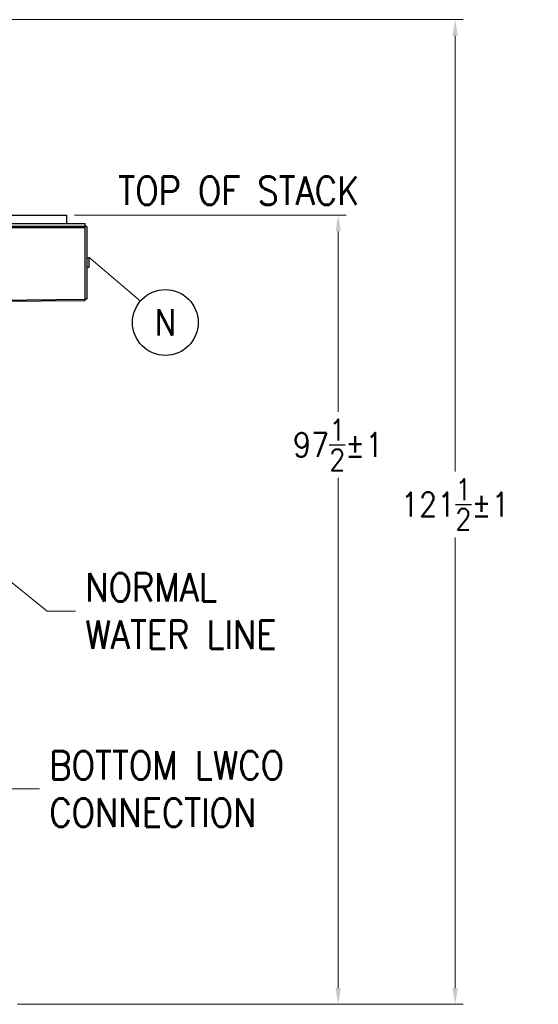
# Model space of a CAD drawing. Extents: x 1 to 669, y 0 to 417.
# Tile 256 of 256: x 375 to 439, y 165 to 286. Entities that reach past the tile are written whole.
import ezdxf
from ezdxf.enums import TextEntityAlignment as Align

# ---------------------------------------------------------------- set-up
doc = ezdxf.new("R2010")
doc.units = 0
doc.header["$LTSCALE"] = 12
doc.header["$MEASUREMENT"] = 0
doc.layers.get('0').update_dxf_attribs({"linetype": 'CONTINUOUS'})
doc.layers.add('D', color=2, linetype='CONTINUOUS')
doc.layers.add('Leader', color=41, linetype='CONTINUOUS', lineweight=13)
doc.styles.get("Standard").update_dxf_attribs({"font": 'SIMPLEX.SHX', "width": 0.875})
doc.dimstyles.get("Standard").update_dxf_attribs({"dimscale": 28, "dimtxt": 0.125, "dimasz": 0.125, "dimexe": 0.04375, "dimexo": 0.0625, "dimgap": 0.04375, "dimtad": 0, "dimtih": 1, "dimtoh": 1, "dimdec": 4, "dimzin": 12, "dimdsep": 46, "dimlunit": 5, "dimtxsty": 'Standard', "dimcen": 0, "dimclrd": 256, "dimclre": 256, "dimclrt": 256, "dimadec": 1, "dimazin": 3, "dimtfac": 0.875, "dimtdec": 4, "dimtofl": 0, "dimtmove": 0, "dimatfit": 2, "dimfxl": 1, "dimtolj": 1, "dimtzin": 12, "dimlwd": 13, "dimlwe": 13, "dimarcsym": 0})
doc.dimstyles.new('STANDARD$0', dxfattribs={"dimscale": 32, "dimtxt": 0.09375, "dimasz": 0.0625, "dimexe": 0.03125, "dimexo": 0.03125, "dimgap": 0.03125, "dimtad": 1, "dimtih": 1, "dimtoh": 1, "dimdec": 4, "dimzin": 12, "dimdsep": 46, "dimlunit": 5, "dimtxsty": 'Standard', "dimcen": -0.03125, "dimclrd": 256, "dimclre": 256, "dimclrt": 256, "dimadec": 0, "dimazin": 0, "dimtfac": 0.875, "dimtdec": 4, "dimtofl": 0, "dimtmove": 0, "dimatfit": 3, "dimfxl": 1, "dimtolj": 1, "dimtzin": 12, "dimlwd": 13, "dimlwe": 13, "dimarcsym": 0})

# ---------------------------------------------------------------- blocks, each defined once
blk = doc.blocks.new('*D61')
at = {"layer": 'D', "lineweight": 13, "transparency": 16777216}
for p, q in [((381.37, 261.96), (414.96, 261.96)), ((413.96, 259.96), (413.96, 237.7)), ((413.96, 166.59), (413.96, 229.57)), ((374.33, 164.59), (414.96, 164.59))]:
    blk.add_line(p, q, dxfattribs=at)
at = {"layer": 'D', "transparency": 16777216}
for points in [[(413.62, 259.96), (414.29, 259.96), (413.96, 261.96)], [(413.62, 166.59), (414.29, 166.59), (413.96, 164.59)]]:
    blk.add_solid(points, dxfattribs=at)
at = {"layer": 'D', "transparency": 16777216, "insert": (413.96, 233.63), "char_height": 3, "attachment_point": 5}
blk.add_mtext('\\A1;97{\\H0.875x;\\S1/2;}{}{\\C2;%%p1}', dxfattribs=at)
blk = doc.blocks.new('*D62')
at = {"layer": 'D', "lineweight": 13, "transparency": 16777216}
for p, q in [((327.32, 286.1), (429.41, 286.1)), ((428.41, 284.1), (428.41, 230.34)), ((428.41, 166.59), (428.41, 222.21)), ((374.33, 164.59), (429.41, 164.59))]:
    blk.add_line(p, q, dxfattribs=at)
at = {"layer": 'D', "transparency": 16777216}
for points in [[(428.07, 284.1), (428.74, 284.1), (428.41, 286.1)], [(428.07, 166.59), (428.74, 166.59), (428.41, 164.59)]]:
    blk.add_solid(points, dxfattribs=at)
at = {"layer": 'D', "transparency": 16777216, "insert": (428.41, 226.28), "char_height": 3, "attachment_point": 5}
blk.add_mtext('\\A1;121{\\H0.875x;\\S1/2;}{}{\\C2;%%p1}', dxfattribs=at)

msp = doc.modelspace()

# ---------------------------------------------------------------- linework, layer by layer
for p, q in [((364.40841, 261.96326), (380.40841, 261.96326)), ((380.40841, 261.96326), (380.40841, 260.96326)), ((382.72091, 260.40076), (364.95841, 260.40076)), ((365.23052, 260.96326), (382.72091, 260.96326)), ((382.72091, 260.58826), (365.23052, 260.58826)), ((382.72091, 260.58826), (382.72091, 260.96326)), ((382.90841, 260.58826), (382.72091, 260.58826)), ((382.72091, 260.40076), (382.72091, 260.58826)), ((382.72091, 251.58826), (382.72091, 260.40076)), ((382.90841, 260.58826), (382.90841, 251.58826)), ((383.15841, 256.67676), (382.90841, 256.67676)), ((383.15841, 256.67676), (383.15841, 255.49976)), ((383.15841, 255.49976), (382.90841, 255.49976)), ((370.27551, 251.47443), (382.72091, 251.58826)), ((382.90841, 251.58826), (382.72091, 251.58826)), ((382.72262, 251.40077), (382.72091, 251.58826)), ((382.72262, 251.40077), (370.27551, 251.28692))]:
    msp.add_line(p, q)
msp.add_arc((372.38203, 256.36032), 5.5, 47.2755961, 50.2387792)
at = {"layer": 'D'}
msp.add_circle((392.60818, 248.72805), 4.0625, dxfattribs=at)
at = {"layer": 'Leader'}
msp.add_line((383.1669, 256.80701), (389.52151, 251.36933), dxfattribs=at)

# ---------------------------------------------------------------- texts
at = {"layer": 'D', "width": 0.875}
msp.add_text('N', height=3.25, dxfattribs=at).set_placement((392.60818, 248.72805), align=Align.MIDDLE)
at = {"layer": 'D', "char_height": 3.5, "attachment_point": 4}
for s, insert in [('\\A1;TOP OF STACK', (386.78609, 264.98472)), ('\\A1;NORMAL \\PWATER LINE', (382.72252, 213.12441)), ('\\A1;BOTTOM LWCO \\PCONNECTION', (378.2761, 191.16693))]:
    msp.add_mtext(s, dxfattribs=dict(at, insert=insert))

# ---------------------------------------------------------------- dimensions: what is measured, and where the dimension line sits
at = {"layer": 'D'}
for base, p1, p2, picture, middle in [((428.40503, 164.58826), (326.32086, 286.09602), (373.3314, 164.58826), '*D62', (428.40503, 226.27639)), ((413.95828, 261.96326), (373.3314, 164.58826), (380.37381, 261.96326), '*D61', (413.95828, 233.63445))]:
    dim = msp.add_linear_dim(base=base, p1=p1, p2=p2, angle=90, text='<>{}{\\C2;%%p1}', dimstyle='STANDARD$0', override={"dimdec": 1, "dimtp": 1, "dimtm": 1, "dimarcsym": 1}, dxfattribs=at)
    dim.commit()
    dim.dimension.update_dxf_attribs({"geometry": picture, "text_midpoint": middle, "dimtype": 160})

# ---------------------------------------------------------------- leaders
at = {"layer": 'D', "annotation_type": 0, "has_hookline": 1, "hookline_direction": 0}
for points, text_width in [([(350.61313, 235.08826), (377.99752, 213.12441), (381.49752, 213.12441)], 26.6875), ([(345.12524, 220.08826), (373.5511, 191.16693), (377.0511, 191.16693)], 32.375)]:
    msp.add_leader(points, dimstyle='Standard', override={"dimgap": 0.04375, "dimtad": 0, "dimarcsym": 1}, dxfattribs=dict(at, text_width=text_width))

doc.saveas('drawing.dxf')
